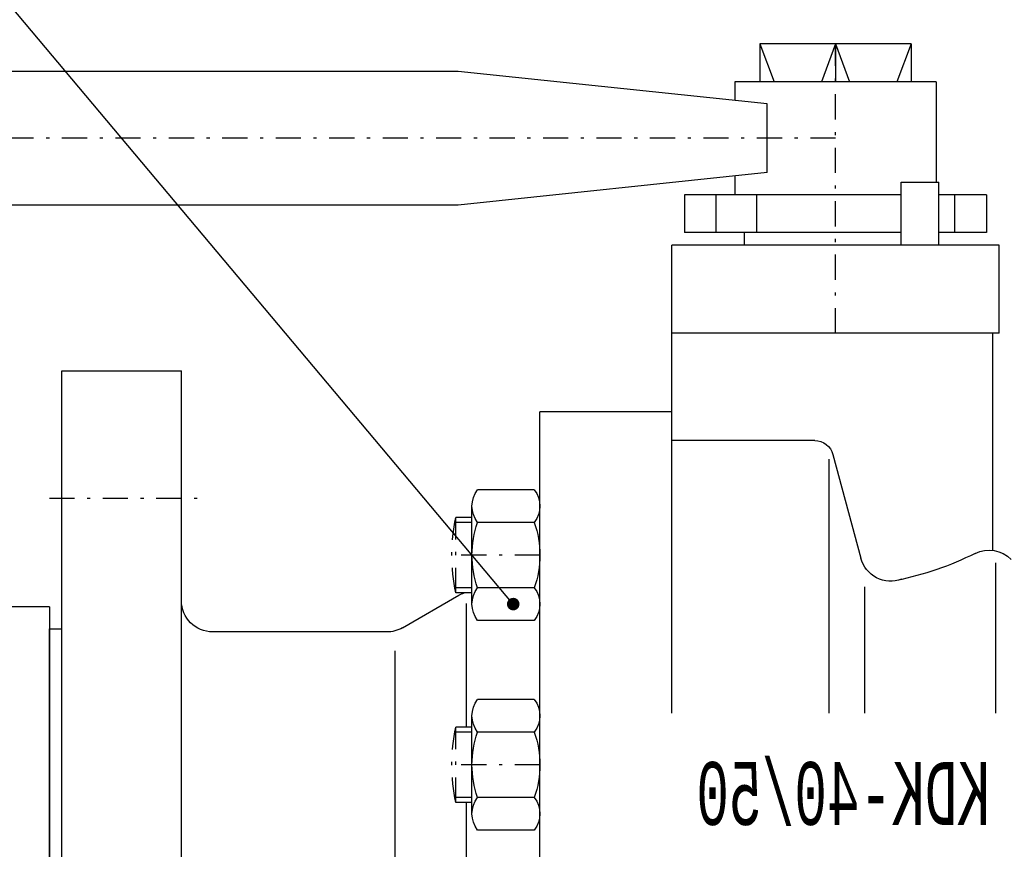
# Model space of a CAD drawing. Extents: x 33706 to 249013, y -74890 to 17912.
# Tile 219 of 256: x 130396 to 130474, y -24610 to -24544. Entities that reach past the tile are written whole.
import ezdxf
from ezdxf.enums import TextEntityAlignment as Align

# ---------------------------------------------------------------- set-up
doc = ezdxf.new("R2010")
doc.units = 0
doc.header["$MEASUREMENT"] = 0
doc.linetypes.add('DASHDOT', pattern=[8.5, 4, -2, 0.5, -2])
for name, color, linetype in [('gaz', 1, 'Continuous'), ('LC-002-002-----0', 2, 'DASHDOT'), ('LC-006-002-----0', 1, 'Continuous'), ('LC-007-002-----0', 1, 'Continuous'), ('LC-008-002-----0', 1, 'Continuous'), ('LC-009-002-----0', 1, 'Continuous'), ('LC-010-002-----0', 1, 'Continuous'), ('LC-012-002-----0', 1, 'Continuous'), ('LC-013-072-----0', 1, 'Continuous'), ('LC-015-002-----0', 1, 'Continuous'), ('LC-016-004-----0', 1, 'Continuous'), ('LC-017-002-----0', 1, 'Continuous'), ('LC-018-002-----0', 1, 'Continuous')]:
    doc.layers.add(name, color=color, linetype=linetype)
doc.layers.add('WYMIARY-I-OPISY', color=3, linetype='Continuous', lineweight=9)
doc.styles.add('LC-TXT-001-0', font='MONOTXT')
doc.styles.get("Standard").update_dxf_attribs({"font": 'ARIALN.TTF'})
doc.dimstyles.new('zewn', dxfattribs={"dimtxt": 10, "dimasz": 7, "dimexe": 1.25, "dimexo": 10, "dimgap": 3, "dimtad": 1, "dimdec": 0, "dimtxsty": 'Standard', "dimblk": 'ARCHTICK', "dimcen": 10, "dimadec": 0, "dimazin": 0, "dimtfac": 1, "dimtdec": 0, "dimtmove": 0, "dimatfit": 3, "dimfxl": 1, "dimarcsym": 0})

# ---------------------------------------------------------------- blocks, each defined once
blk = doc.blocks.new('kdk dn40 pn50')
at = {"layer": 'LC-002-002-----0', "color": 1}
for p, q in [((53.3, 54.22), (55.85, 54.22)), ((55.85, 42.22), (55.85, 54.22)), ((53.3, 42.22), (55.85, 42.22)), ((53.3, 20.88), (55.85, 20.88)), ((55.85, 8.88), (55.85, 20.88)), ((53.3, 8.88), (55.85, 8.88))]:
    blk.add_line(p, q, dxfattribs=at)
at = {"layer": 'LC-002-002-----0'}
for p, q in [((53.3, 53.42), (56.01, 53.42)), ((53.3, 43.02), (56.01, 43.02)), ((53.3, 20.08), (56.01, 20.08)), ((53.3, 9.68), (56.01, 9.68))]:
    blk.add_line(p, q, dxfattribs=at)
at = {"layer": 'LC-002-002-----0', "color": 1}
for centre in [(28.56, 48.22), (28.56, 14.88)]:
    blk.add_arc(centre, 27.94, 347.6016, 12.3984, dxfattribs=at)
at = {"layer": 'LC-006-002-----0'}
blk.add_arc((52.9, 37.5), 5, 60, 70.8585, dxfattribs=at)
at = {"layer": 'LC-007-002-----0'}
for p, q in [((-16.52, 129.5), (-14.27, 123.5)), ((-4.5, 129.5), (-6.75, 123.5)), ((-4.5, 129.5), (-2.25, 123.5)), ((7.52, 129.5), (5.27, 123.5)), ((55.5, 125.15), (341.06, 125.15)), ((55.5, 103.85), (341.06, 103.85)), ((-30.5, 83.5), (-30.5, 97.5)), ((21.5, 23.1), (21.5, 97.5)), ((-29.5, 48.98), (-29.5, 83.5)), ((99.5, -77.5), (99.5, 77.5)), ((118.5, -77.5), (118.5, 77.5)), ((21.5, 71), (42.5, 71)), ((42.5, -71), (42.5, 71)), ((-1.2, 66.45), (21.5, 66.45)), ((-3.5, 23.1), (-3.5, 63.45)), ((64.34, 36.67), (55.4, 41.83)), ((120.5, 36.5), (118.5, 36.5)), ((120.5, -36.5), (120.5, 36.5)), ((66.84, 36), (94.5, 36)), ((65.5, -33), (65.5, 33))]:
    blk.add_line(p, q, dxfattribs=at)
for centre, start, end in [((94.5, 41), 270, 0), ((66.84, 41), 240, 270)]:
    blk.add_arc(centre, 5, start, end, dxfattribs=at)
at = {"layer": 'LC-008-002-----0'}
for p, q in [((-4.5, 129.5), (-4.5, 123.5)), ((6.38, 119.96), (55.5, 125.15)), ((6.38, 109.04), (55.5, 103.85)), ((-30, 23.1), (-30, 47)), ((-9.13, 43.17), (-9.13, 23.1)), ((54.24, 40.5), (54.24, 20.88)), ((54.24, 8.88), (54.24, -20.02))]:
    blk.add_line(p, q, dxfattribs=at)
at = {"layer": 'LC-009-002-----0'}
blk.add_line((-4.1, 64.23), (-8.52, 47.73), dxfattribs=at)
for centre, radius, start, end in [((-28.92, 44.01), 5, 63.4746, 135), ((-4.17, 93.59), 50.42, 243.4746, 258.4787), ((-13.26, 49), 4.91, 249.1681, 345)]:
    blk.add_arc(centre, radius, start, end, dxfattribs=at)
at = {"layer": 'LC-010-002-----0'}
for p, q in [((-16.52, 129.5), (-16.52, 123.5)), ((7.52, 129.5), (7.52, 123.5)), ((6.38, 109.04), (6.38, 119.96)), ((-14.94, 107.5), (-20.94, 107.5)), ((-23.46, 99.5), (-23.46, 105.5)), ((8.01, 99.5), (8.01, 105.5)), ((14.46, 99.5), (14.46, 105.5))]:
    blk.add_line(p, q, dxfattribs=at)
at = {"layer": 'LC-010-002-----0', "color": 2, "linetype": 'DASHDOT'}
for p, q in [((-4.5, 83.5), (-4.5, 129.5)), ((-4.5, 114.5), (345.5, 114.5)), ((120.5, 57.25), (96.5, 57.25)), ((42.5, 48.22), (56.5, 48.22)), ((42.5, 14.88), (56.5, 14.88))]:
    blk.add_line(p, q, dxfattribs=at)
at = {"layer": 'LC-010-002-----0'}
blk.add_arc((-1.2, 63.45), 3, 90, 165, dxfattribs=at)
at = {"layer": 'LC-012-002-----0'}
blk.add_line((-30.5, 83.5), (21.5, 83.5), dxfattribs=at)
at = {"layer": 'LC-013-072-----0'}
for p, q in [((43.39, 58.62), (52.41, 58.62)), ((53.3, 40.43), (53.3, 56.02)), ((43.39, 53.42), (52.41, 53.42)), ((43.39, 43.03), (52.41, 43.03)), ((43.39, 37.83), (52.41, 37.83)), ((43.39, 25.27), (52.41, 25.27)), ((53.3, 7.09), (53.3, 22.68)), ((43.39, 20.08), (52.41, 20.08)), ((43.39, 9.69), (52.41, 9.69)), ((43.39, 4.49), (52.41, 4.49))]:
    blk.add_line(p, q, dxfattribs=at)
for centre, radius, start, end in [((46.74, 56.02), 4.24, 142.2366, 217.7634), ((49.06, 56.02), 4.24, 322.2366, 37.7634), ((58.14, 48.22), 15.64, 160.5914, 199.4086), ((37.66, 48.22), 15.64, 340.5914, 19.4086), ((46.74, 40.43), 4.24, 142.2366, 217.7634), ((49.06, 40.43), 4.24, 322.2366, 37.7634), ((46.74, 22.68), 4.24, 142.2366, 217.7634), ((49.06, 22.68), 4.24, 322.2366, 37.7634), ((58.14, 14.88), 15.64, 160.5914, 199.4086), ((37.66, 14.88), 15.64, 340.5914, 19.4086), ((46.74, 7.09), 4.24, 142.2366, 217.7634), ((49.06, 7.09), 4.24, 322.2366, 37.7634)]:
    blk.add_arc(centre, radius, start, end, dxfattribs=at)
at = {"layer": 'LC-015-002-----0'}
blk.add_line((118.5, 77.5), (99.5, 77.5), dxfattribs=at)
at = {"layer": 'LC-017-002-----0'}
for p, q in [((-16.52, 129.5), (7.52, 129.5)), ((-20.5, 123.5), (-20.5, 107.5)), ((-20.5, 123.5), (11.5, 123.5)), ((11.5, 123.5), (11.5, 120.5)), ((11.5, 108.5), (11.5, 105.5)), ((-28.5, 105.5), (-20.94, 105.5)), ((-28.5, 105.5), (-28.5, 99.5)), ((-14.94, 105.5), (19.5, 105.5)), ((19.5, 105.5), (19.5, 99.5)), ((-28.5, 99.5), (-20.94, 99.5)), ((-14.94, 99.5), (19.5, 99.5)), ((10, 99.5), (10, 97.5)), ((-30.5, 97.5), (21.5, 97.5))]:
    blk.add_line(p, q, dxfattribs=at)
at = {"layer": 'LC-018-002-----0'}
for p, q in [((-20.94, 97.5), (-20.94, 107.5)), ((-14.94, 97.5), (-14.94, 107.5))]:
    blk.add_line(p, q, dxfattribs=at)
at = {"layer": 'LC-016-004-----0', "style": 'LC-TXT-001-0', "width": 0.6}
blk.add_text('KDK-40/50', height=10, dxfattribs=at).set_placement((-5.73, 5.31), align=Align.CENTER)
blk = doc.blocks.new('_ArchTick')
at = {"color": 0, "linetype": 'ByBlock', "const_width": 0.15}
blk.add_lwpolyline([(-0.5, -0.5), (0.5, 0.5)], dxfattribs=at)

msp = doc.modelspace()

# ---------------------------------------------------------------- linework, layer by layer
at = {"layer": 'gaz'}
for q in [(130348.149, -24591.109), (130398.149, -24631.109)]:
    msp.add_line((130398.149, -24591.109), q, dxfattribs=at)

# ---------------------------------------------------------------- block references
at = {"linetype": 'Continuous', "xscale": -0.5, "yscale": 0.5, "zscale": 2}
msp.add_blockref('kdk dn40 pn50', (130458.399, -24611.109), dxfattribs=at)

# ---------------------------------------------------------------- leaders
at = {"layer": 'WYMIARY-I-OPISY', "annotation_type": 0, "has_hookline": 1, "hookline_direction": 1, "text_width": 30.218}
msp.add_leader([(130435.028, -24590.895), (130172.825, -24278.661), (130168.825, -24278.661)], dimstyle='zewn', override={"dimasz": 4, "dimtad": 0, "dimldrblk": 'DotSmall'}, dxfattribs=at)

doc.saveas('drawing.dxf')
